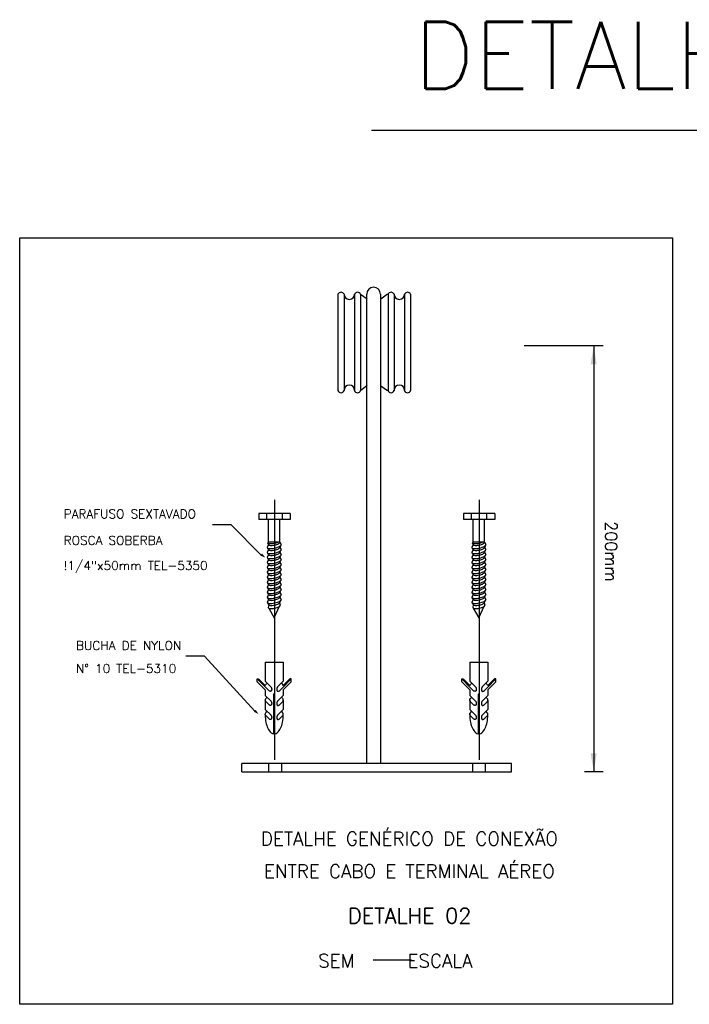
# Model space of a CAD drawing. Header units: metres. Extents: x 2092 to 2374, y -368 to -200.
# Tile 14 of 20: x 2241 to 2283, y -262 to -200. Entities that reach past the tile are written whole.
import ezdxf
from ezdxf.enums import TextEntityAlignment as Align

# ---------------------------------------------------------------- set-up
doc = ezdxf.new("R2010")
doc.units = ezdxf.units.M
doc.header["$LTSCALE"] = 0.3
doc.layers.get('0').update_dxf_attribs({"color": 251})
doc.layers.add('INDICACOES', color=9, linetype='Continuous')
doc.styles.add('100CL', font='romans.shx', dxfattribs={"height": 2.5})
doc.styles.add('140CL', font='romans.shx', dxfattribs={"height": 21})
doc.styles.add('80CL', font='romans.shx', dxfattribs={"height": 12})

# ---------------------------------------------------------------- blocks, each defined once
blk = doc.blocks.new('SET')
at = {"layer": 'INDICACOES', "color": 2}
blk.add_solid([(0, 0), (11.6, -3.1), (11.6, 3.1)], dxfattribs=at)

msp = doc.modelspace()

# ---------------------------------------------------------------- linework, layer by layer
at = {"color": 0, "linetype": 'ByBlock'}
for p, q in [((2263.214, -207.022), (2297.068, -207.022)), ((2261.116, -217.304), (2261.116, -223.339)), ((2261.493, -217.304), (2261.493, -223.339)), ((2262.153, -217.304), (2262.153, -223.339)), ((2262.53, -217.304), (2262.53, -223.339)), ((2262.53, -217.304), (2262.947, -217.608)), ((2262.919, -246.724), (2262.919, -217.306)), ((2263.771, -217.306), (2263.771, -246.724)), ((2263.794, -217.596), (2264.211, -217.279)), ((2264.248, -217.304), (2264.248, -223.339)), ((2264.625, -217.304), (2264.625, -223.339)), ((2265.285, -217.304), (2265.285, -223.339)), ((2265.662, -217.304), (2265.662, -223.339)), ((2277.716, -220.549), (2272.767, -220.549)), ((2277.135, -220.549), (2277.135, -247.254)), ((2262.53, -223.339), (2262.947, -223.022)), ((2263.794, -223.047), (2264.211, -223.351)), ((2257.163, -246.494), (2257.163, -230.199)), ((2269.977, -246.494), (2269.977, -230.199)), ((2258.117, -231.057), (2256.155, -231.057)), ((2256.155, -231.057), (2256.155, -231.427)), ((2258.117, -231.427), (2256.155, -231.427)), ((2256.631, -231.057), (2256.631, -231.427)), ((2256.762, -232.934), (2256.762, -231.427)), ((2257.481, -232.858), (2257.481, -231.427)), ((2257.611, -231.057), (2257.611, -231.427)), ((2258.117, -231.057), (2258.117, -231.427)), ((2268.97, -231.057), (2268.97, -231.427)), ((2270.932, -231.057), (2268.97, -231.057)), ((2270.932, -231.427), (2268.97, -231.427)), ((2269.446, -231.057), (2269.446, -231.427)), ((2269.577, -232.934), (2269.577, -231.427)), ((2270.296, -232.858), (2270.296, -231.427)), ((2270.426, -231.057), (2270.426, -231.427)), ((2270.932, -231.057), (2270.932, -231.427)), ((2254.425, -231.778), (2253.266, -231.778)), ((2256.3, -233.671), (2254.425, -231.778)), ((2256.762, -233.01), (2256.682, -233.196)), ((2256.702, -232.912), (2256.762, -233.01)), ((2256.702, -233.225), (2256.762, -233.323)), ((2256.762, -232.934), (2256.71, -232.916)), ((2257.481, -232.858), (2256.762, -232.858)), ((2257.481, -232.858), (2257.56, -233.009)), ((2257.544, -233.055), (2257.481, -233.17)), ((2257.481, -233.17), (2257.56, -233.322)), ((2269.577, -233.01), (2269.497, -233.196)), ((2269.517, -232.912), (2269.577, -233.01)), ((2269.517, -233.225), (2269.577, -233.323)), ((2269.577, -232.934), (2269.525, -232.916)), ((2270.296, -232.858), (2269.577, -232.858)), ((2270.296, -232.858), (2270.375, -233.009)), ((2270.359, -233.055), (2270.296, -233.17)), ((2270.296, -233.17), (2270.375, -233.322)), ((2256.762, -233.323), (2256.682, -233.509)), ((2256.762, -233.636), (2256.682, -233.821)), ((2256.702, -233.538), (2256.762, -233.636)), ((2256.702, -233.85), (2256.762, -233.949)), ((2257.544, -233.368), (2257.481, -233.483)), ((2257.481, -233.483), (2257.56, -233.635)), ((2257.544, -233.68), (2257.481, -233.796)), ((2257.481, -233.796), (2257.56, -233.948)), ((2269.577, -233.323), (2269.497, -233.509)), ((2269.577, -233.636), (2269.497, -233.821)), ((2269.517, -233.538), (2269.577, -233.636)), ((2269.517, -233.85), (2269.577, -233.949)), ((2270.359, -233.368), (2270.296, -233.483)), ((2270.296, -233.483), (2270.375, -233.635)), ((2270.359, -233.68), (2270.296, -233.796)), ((2270.296, -233.796), (2270.375, -233.948)), ((2256.762, -233.949), (2256.682, -234.134)), ((2256.762, -234.261), (2256.682, -234.447)), ((2256.702, -234.163), (2256.762, -234.261)), ((2256.702, -234.476), (2256.762, -234.574)), ((2257.544, -233.993), (2257.481, -234.109)), ((2257.481, -234.109), (2257.56, -234.26)), ((2257.544, -234.306), (2257.481, -234.421)), ((2257.481, -234.421), (2257.56, -234.573)), ((2269.577, -233.949), (2269.497, -234.134)), ((2269.577, -234.261), (2269.497, -234.447)), ((2269.517, -234.163), (2269.577, -234.261)), ((2269.517, -234.476), (2269.577, -234.574)), ((2270.359, -233.993), (2270.296, -234.109)), ((2270.296, -234.109), (2270.375, -234.26)), ((2270.359, -234.306), (2270.296, -234.421)), ((2270.296, -234.421), (2270.375, -234.573)), ((2256.762, -234.574), (2256.682, -234.759)), ((2256.762, -234.887), (2256.682, -235.072)), ((2256.702, -234.789), (2256.762, -234.887)), ((2256.702, -235.101), (2256.762, -235.2)), ((2257.544, -234.619), (2257.481, -234.734)), ((2257.481, -234.734), (2257.56, -234.886)), ((2257.544, -234.931), (2257.481, -235.047)), ((2257.481, -235.047), (2257.56, -235.199)), ((2269.577, -234.574), (2269.497, -234.759)), ((2269.577, -234.887), (2269.497, -235.072)), ((2269.517, -234.789), (2269.577, -234.887)), ((2269.517, -235.101), (2269.577, -235.2)), ((2270.359, -234.619), (2270.296, -234.734)), ((2270.296, -234.734), (2270.375, -234.886)), ((2270.359, -234.931), (2270.296, -235.047)), ((2270.296, -235.047), (2270.375, -235.199)), ((2256.762, -235.2), (2256.682, -235.385)), ((2256.762, -235.512), (2256.682, -235.698)), ((2256.702, -235.414), (2256.762, -235.512)), ((2256.702, -235.727), (2256.762, -235.825)), ((2257.544, -235.244), (2257.481, -235.36)), ((2257.481, -235.36), (2257.56, -235.511)), ((2257.544, -235.557), (2257.481, -235.672)), ((2257.481, -235.672), (2257.56, -235.824)), ((2269.577, -235.2), (2269.497, -235.385)), ((2269.577, -235.512), (2269.497, -235.698)), ((2269.517, -235.414), (2269.577, -235.512)), ((2269.517, -235.727), (2269.577, -235.825)), ((2270.359, -235.244), (2270.296, -235.36)), ((2270.296, -235.36), (2270.375, -235.511)), ((2270.359, -235.557), (2270.296, -235.672)), ((2270.296, -235.672), (2270.375, -235.824)), ((2256.762, -235.825), (2256.682, -236.01)), ((2256.762, -236.138), (2256.682, -236.323)), ((2256.702, -236.04), (2256.762, -236.138)), ((2256.702, -236.352), (2256.762, -236.451)), ((2257.544, -235.87), (2257.481, -235.985)), ((2257.481, -235.985), (2257.56, -236.137)), ((2257.544, -236.182), (2257.481, -236.298)), ((2257.481, -236.298), (2257.56, -236.45)), ((2269.577, -235.825), (2269.497, -236.01)), ((2269.577, -236.138), (2269.497, -236.323)), ((2269.517, -236.04), (2269.577, -236.138)), ((2269.517, -236.352), (2269.577, -236.451)), ((2270.359, -235.87), (2270.296, -235.985)), ((2270.296, -235.985), (2270.375, -236.137)), ((2270.359, -236.182), (2270.296, -236.298)), ((2270.296, -236.298), (2270.375, -236.45)), ((2256.762, -236.451), (2256.682, -236.636)), ((2256.697, -236.662), (2256.762, -236.772)), ((2256.774, -236.793), (2256.75, -236.962)), ((2256.776, -236.992), (2257.121, -237.609)), ((2257.121, -237.609), (2257.456, -236.87)), ((2257.459, -236.666), (2257.5, -236.802)), ((2257.481, -236.619), (2257.533, -236.506)), ((2269.577, -236.451), (2269.497, -236.636)), ((2269.512, -236.662), (2269.577, -236.772)), ((2269.589, -236.793), (2269.564, -236.962)), ((2269.591, -236.992), (2269.936, -237.609)), ((2269.936, -237.609), (2270.271, -236.87)), ((2270.273, -236.666), (2270.315, -236.802)), ((2270.296, -236.619), (2270.348, -236.506)), ((2252.752, -240), (2251.593, -240)), ((2255.898, -243.441), (2252.752, -240)), ((2256.557, -240.387), (2257.686, -240.387)), ((2256.557, -240.387), (2256.557, -241.579)), ((2257.686, -240.387), (2257.686, -241.579)), ((2269.372, -240.387), (2269.372, -241.579)), ((2269.372, -240.387), (2270.501, -240.387)), ((2270.501, -240.387), (2270.501, -241.579)), ((2256.587, -241.964), (2256.055, -241.432)), ((2256.055, -241.609), (2256.055, -241.432)), ((2256.557, -242.111), (2256.055, -241.609)), ((2256.56, -241.848), (2256.156, -241.444)), ((2256.557, -241.579), (2256.912, -241.934)), ((2257.686, -241.579), (2257.331, -241.934)), ((2257.655, -241.964), (2258.188, -241.432)), ((2257.683, -241.848), (2258.086, -241.444)), ((2257.686, -242.111), (2258.188, -241.609)), ((2258.188, -241.609), (2258.188, -241.432)), ((2269.402, -241.964), (2268.87, -241.432)), ((2268.87, -241.609), (2268.87, -241.432)), ((2269.372, -242.111), (2268.87, -241.609)), ((2269.375, -241.848), (2268.971, -241.444)), ((2269.372, -241.579), (2269.726, -241.934)), ((2270.501, -241.579), (2270.146, -241.934)), ((2270.47, -241.964), (2271.003, -241.432)), ((2270.497, -241.848), (2270.901, -241.444)), ((2270.501, -242.111), (2271.003, -241.609)), ((2271.003, -241.609), (2271.003, -241.432)), ((2256.557, -242.111), (2256.557, -242.466)), ((2256.557, -242.466), (2256.922, -242.831)), ((2256.587, -241.964), (2256.818, -242.195)), ((2257.09, -242.358), (2257.153, -242.358)), ((2257.09, -244.87), (2257.09, -242.358)), ((2257.153, -244.87), (2257.153, -242.358)), ((2257.686, -242.466), (2257.321, -242.831)), ((2257.655, -241.964), (2257.425, -242.195)), ((2257.686, -242.111), (2257.686, -242.466)), ((2269.372, -242.111), (2269.372, -242.466)), ((2269.372, -242.466), (2269.737, -242.831)), ((2269.402, -241.964), (2269.633, -242.195)), ((2269.905, -242.358), (2269.967, -242.358)), ((2269.905, -244.87), (2269.905, -242.358)), ((2269.967, -244.87), (2269.967, -242.358)), ((2270.501, -242.466), (2270.135, -242.831)), ((2270.47, -241.964), (2270.239, -242.195)), ((2270.501, -242.111), (2270.501, -242.466)), ((2256.557, -242.76), (2256.557, -243.347)), ((2256.587, -242.845), (2256.818, -243.076)), ((2257.655, -242.845), (2257.425, -243.076)), ((2257.686, -242.76), (2257.686, -243.347)), ((2269.372, -242.76), (2269.372, -243.347)), ((2269.402, -242.845), (2269.633, -243.076)), ((2270.47, -242.845), (2270.239, -243.076)), ((2270.501, -242.76), (2270.501, -243.347)), ((2256.557, -243.347), (2256.922, -243.712)), ((2256.587, -243.726), (2256.818, -243.957)), ((2257.686, -243.347), (2257.321, -243.712)), ((2257.655, -243.726), (2257.425, -243.957)), ((2269.372, -243.347), (2269.737, -243.712)), ((2269.402, -243.726), (2269.633, -243.957)), ((2270.501, -243.347), (2270.135, -243.712)), ((2270.47, -243.726), (2270.239, -243.957)), ((2265.389, -246.724), (2255.103, -246.724)), ((2255.103, -247.261), (2255.103, -246.724)), ((2256.77, -246.727), (2256.77, -247.261)), ((2257.582, -246.727), (2257.582, -247.261)), ((2271.973, -246.727), (2265.389, -246.724)), ((2269.53, -246.727), (2269.53, -247.261)), ((2270.341, -246.727), (2270.341, -247.261)), ((2271.973, -247.261), (2271.973, -246.727)), ((2255.103, -247.261), (2271.973, -247.261)), ((2277.716, -247.254), (2276.554, -247.254)), ((2263.311, -259.038), (2265.711, -259.038))]:
    msp.add_line(p, q, dxfattribs=at)
at = {"color": 1}
msp.add_lwpolyline([(2241.182, -213.77), (2282.063, -213.77), (2282.063, -261.828), (2241.182, -261.828)], close=True, dxfattribs=at)
at = {"color": 0, "linetype": 'ByBlock'}
for points in [[(2256.682, -233.196, 0.24548), (2256.71, -233.229, 0.082009), (2256.83, -233.258, 0.04047), (2256.965, -233.257, 0.029714), (2257.148, -233.229, 0.029714), (2257.326, -233.18, 0.04047), (2257.45, -233.126, 0.082009), (2257.548, -233.051, 0.24548), (2257.56, -233.009, 0.24548)], [(2256.762, -233.01, 0.24548), (2256.785, -233.038, 0.082009), (2256.883, -233.061, 0.04047), (2256.994, -233.06, 0.029714), (2257.143, -233.038, 0.029714), (2257.289, -232.997, 0.04047), (2257.391, -232.953, 0.082009), (2257.471, -232.892, 0.24548), (2257.481, -232.858, 0.24548)], [(2256.762, -232.934, 0.045375), (2256.83, -232.945, 0.04047), (2256.965, -232.944, 0.029714), (2257.148, -232.916, 0.029714), (2257.326, -232.867, 0.008437), (2257.352, -232.858, 0.023446)], [(2256.762, -233.323, 0.24548), (2256.785, -233.35, 0.082009), (2256.883, -233.374, 0.04047), (2256.994, -233.373, 0.029714), (2257.143, -233.35, 0.029714), (2257.289, -233.31, 0.04047), (2257.391, -233.266, 0.082009), (2257.471, -233.205, 0.24548), (2257.481, -233.17, 0.24548)], [(2269.497, -233.196, 0.24548), (2269.525, -233.229, 0.082009), (2269.645, -233.258, 0.04047), (2269.78, -233.257, 0.029714), (2269.963, -233.229, 0.029714), (2270.141, -233.18, 0.04047), (2270.265, -233.126, 0.082009), (2270.363, -233.051, 0.24548), (2270.375, -233.009, 0.24548)], [(2269.577, -232.934, 0.045375), (2269.645, -232.945, 0.04047), (2269.78, -232.944, 0.029714), (2269.963, -232.916, 0.029714), (2270.141, -232.867, 0.008437), (2270.167, -232.858, 0.023446)], [(2269.577, -233.01, 0.24548), (2269.6, -233.038, 0.082009), (2269.698, -233.061, 0.04047), (2269.809, -233.06, 0.029714), (2269.958, -233.038, 0.029714), (2270.104, -232.997, 0.04047), (2270.206, -232.953, 0.082009), (2270.286, -232.892, 0.24548), (2270.296, -232.858, 0.24548)], [(2269.577, -233.323, 0.24548), (2269.6, -233.35, 0.082009), (2269.698, -233.374, 0.04047), (2269.809, -233.373, 0.029714), (2269.958, -233.35, 0.029714), (2270.104, -233.31, 0.04047), (2270.206, -233.266, 0.082009), (2270.286, -233.205, 0.24548), (2270.296, -233.17, 0.24548)], [(2256.682, -233.509, 0.24548), (2256.71, -233.542, 0.082009), (2256.83, -233.571, 0.04047), (2256.965, -233.569, 0.029714), (2257.148, -233.542, 0.029714), (2257.326, -233.493, 0.04047), (2257.45, -233.439, 0.082009), (2257.548, -233.364, 0.24548), (2257.56, -233.322, 0.24548)], [(2256.682, -233.821, 0.24548), (2256.71, -233.855, 0.082009), (2256.83, -233.883, 0.04047), (2256.965, -233.882, 0.029714), (2257.148, -233.855, 0.029714), (2257.326, -233.806, 0.04047), (2257.45, -233.752, 0.082009), (2257.548, -233.677, 0.24548), (2257.56, -233.635, 0.24548)], [(2256.762, -233.636, 0.24548), (2256.785, -233.663, 0.082009), (2256.883, -233.687, 0.04047), (2256.994, -233.686, 0.029714), (2257.143, -233.663, 0.029714), (2257.289, -233.623, 0.04047), (2257.391, -233.579, 0.082009), (2257.471, -233.517, 0.24548), (2257.481, -233.483, 0.24548)], [(2256.762, -233.949, 0.24548), (2256.785, -233.976, 0.082009), (2256.883, -233.999, 0.04047), (2256.994, -233.998, 0.029714), (2257.143, -233.976, 0.029714), (2257.289, -233.936, 0.04047), (2257.391, -233.892, 0.082009), (2257.471, -233.83, 0.24548), (2257.481, -233.796, 0.24548)], [(2269.497, -233.509, 0.24548), (2269.525, -233.542, 0.082009), (2269.645, -233.571, 0.04047), (2269.78, -233.569, 0.029714), (2269.963, -233.542, 0.029714), (2270.141, -233.493, 0.04047), (2270.265, -233.439, 0.082009), (2270.363, -233.364, 0.24548), (2270.375, -233.322, 0.24548)], [(2269.497, -233.821, 0.24548), (2269.525, -233.855, 0.082009), (2269.645, -233.883, 0.04047), (2269.78, -233.882, 0.029714), (2269.963, -233.855, 0.029714), (2270.141, -233.806, 0.04047), (2270.265, -233.752, 0.082009), (2270.363, -233.677, 0.24548), (2270.375, -233.635, 0.24548)], [(2269.577, -233.636, 0.24548), (2269.6, -233.663, 0.082009), (2269.698, -233.687, 0.04047), (2269.809, -233.686, 0.029714), (2269.958, -233.663, 0.029714), (2270.104, -233.623, 0.04047), (2270.206, -233.579, 0.082009), (2270.286, -233.517, 0.24548), (2270.296, -233.483, 0.24548)], [(2269.577, -233.949, 0.24548), (2269.6, -233.976, 0.082009), (2269.698, -233.999, 0.04047), (2269.809, -233.998, 0.029714), (2269.958, -233.976, 0.029714), (2270.104, -233.936, 0.04047), (2270.206, -233.892, 0.082009), (2270.286, -233.83, 0.24548), (2270.296, -233.796, 0.24548)], [(2256.682, -234.134, 0.24548), (2256.71, -234.167, 0.082009), (2256.83, -234.196, 0.04047), (2256.965, -234.195, 0.029714), (2257.148, -234.167, 0.029714), (2257.326, -234.118, 0.04047), (2257.45, -234.064, 0.082009), (2257.548, -233.989, 0.24548), (2257.56, -233.948, 0.24548)], [(2256.682, -234.447, 0.24548), (2256.71, -234.48, 0.082009), (2256.83, -234.509, 0.04047), (2256.965, -234.508, 0.029714), (2257.148, -234.48, 0.029714), (2257.326, -234.431, 0.04047), (2257.45, -234.377, 0.082009), (2257.548, -234.302, 0.24548), (2257.56, -234.26, 0.24548)], [(2256.762, -234.261, 0.24548), (2256.785, -234.289, 0.082009), (2256.883, -234.312, 0.04047), (2256.994, -234.311, 0.029714), (2257.143, -234.289, 0.029714), (2257.289, -234.248, 0.04047), (2257.391, -234.204, 0.082009), (2257.471, -234.143, 0.24548), (2257.481, -234.109, 0.24548)], [(2256.762, -234.574, 0.24548), (2256.785, -234.601, 0.082009), (2256.883, -234.625, 0.04047), (2256.994, -234.624, 0.029714), (2257.143, -234.601, 0.029714), (2257.289, -234.561, 0.04047), (2257.391, -234.517, 0.082009), (2257.471, -234.456, 0.24548), (2257.481, -234.421, 0.24548)], [(2269.497, -234.134, 0.24548), (2269.525, -234.167, 0.082009), (2269.645, -234.196, 0.04047), (2269.78, -234.195, 0.029714), (2269.963, -234.167, 0.029714), (2270.141, -234.118, 0.04047), (2270.265, -234.064, 0.082009), (2270.363, -233.989, 0.24548), (2270.375, -233.948, 0.24548)], [(2269.497, -234.447, 0.24548), (2269.525, -234.48, 0.082009), (2269.645, -234.509, 0.04047), (2269.78, -234.508, 0.029714), (2269.963, -234.48, 0.029714), (2270.141, -234.431, 0.04047), (2270.265, -234.377, 0.082009), (2270.363, -234.302, 0.24548), (2270.375, -234.26, 0.24548)], [(2269.577, -234.261, 0.24548), (2269.6, -234.289, 0.082009), (2269.698, -234.312, 0.04047), (2269.809, -234.311, 0.029714), (2269.958, -234.289, 0.029714), (2270.104, -234.248, 0.04047), (2270.206, -234.204, 0.082009), (2270.286, -234.143, 0.24548), (2270.296, -234.109, 0.24548)], [(2269.577, -234.574, 0.24548), (2269.6, -234.601, 0.082009), (2269.698, -234.625, 0.04047), (2269.809, -234.624, 0.029714), (2269.958, -234.601, 0.029714), (2270.104, -234.561, 0.04047), (2270.206, -234.517, 0.082009), (2270.286, -234.456, 0.24548), (2270.296, -234.421, 0.24548)], [(2256.682, -234.759, 0.24548), (2256.71, -234.793, 0.082009), (2256.83, -234.822, 0.04047), (2256.965, -234.82, 0.029714), (2257.148, -234.793, 0.029714), (2257.326, -234.744, 0.04047), (2257.45, -234.69, 0.082009), (2257.548, -234.615, 0.24548), (2257.56, -234.573, 0.24548)], [(2256.682, -235.072, 0.24548), (2256.71, -235.106, 0.082009), (2256.83, -235.134, 0.04047), (2256.965, -235.133, 0.029714), (2257.148, -235.106, 0.029714), (2257.326, -235.057, 0.04047), (2257.45, -235.003, 0.082009), (2257.548, -234.928, 0.24548), (2257.56, -234.886, 0.24548)], [(2256.762, -234.887, 0.24548), (2256.785, -234.914, 0.082009), (2256.883, -234.938, 0.04047), (2256.994, -234.937, 0.029714), (2257.143, -234.914, 0.029714), (2257.289, -234.874, 0.04047), (2257.391, -234.83, 0.082009), (2257.471, -234.768, 0.24548), (2257.481, -234.734, 0.24548)], [(2256.762, -235.2, 0.24548), (2256.785, -235.227, 0.082009), (2256.883, -235.25, 0.04047), (2256.994, -235.249, 0.029714), (2257.143, -235.227, 0.029714), (2257.289, -235.187, 0.04047), (2257.391, -235.143, 0.082009), (2257.471, -235.081, 0.24548), (2257.481, -235.047, 0.24548)], [(2269.497, -234.759, 0.24548), (2269.525, -234.793, 0.082009), (2269.645, -234.822, 0.04047), (2269.78, -234.82, 0.029714), (2269.963, -234.793, 0.029714), (2270.141, -234.744, 0.04047), (2270.265, -234.69, 0.082009), (2270.363, -234.615, 0.24548), (2270.375, -234.573, 0.24548)], [(2269.497, -235.072, 0.24548), (2269.525, -235.106, 0.082009), (2269.645, -235.134, 0.04047), (2269.78, -235.133, 0.029714), (2269.963, -235.106, 0.029714), (2270.141, -235.057, 0.04047), (2270.265, -235.003, 0.082009), (2270.363, -234.928, 0.24548), (2270.375, -234.886, 0.24548)], [(2269.577, -234.887, 0.24548), (2269.6, -234.914, 0.082009), (2269.698, -234.938, 0.04047), (2269.809, -234.937, 0.029714), (2269.958, -234.914, 0.029714), (2270.104, -234.874, 0.04047), (2270.206, -234.83, 0.082009), (2270.286, -234.768, 0.24548), (2270.296, -234.734, 0.24548)], [(2269.577, -235.2, 0.24548), (2269.6, -235.227, 0.082009), (2269.698, -235.25, 0.04047), (2269.809, -235.249, 0.029714), (2269.958, -235.227, 0.029714), (2270.104, -235.187, 0.04047), (2270.206, -235.143, 0.082009), (2270.286, -235.081, 0.24548), (2270.296, -235.047, 0.24548)], [(2256.682, -235.385, 0.24548), (2256.71, -235.418, 0.082009), (2256.83, -235.447, 0.04047), (2256.965, -235.446, 0.029714), (2257.148, -235.418, 0.029714), (2257.326, -235.369, 0.04047), (2257.45, -235.315, 0.082009), (2257.548, -235.24, 0.24548), (2257.56, -235.199, 0.24548)], [(2256.682, -235.698, 0.24548), (2256.71, -235.731, 0.082009), (2256.83, -235.76, 0.04047), (2256.965, -235.759, 0.029714), (2257.148, -235.731, 0.029714), (2257.326, -235.682, 0.04047), (2257.45, -235.628, 0.082009), (2257.548, -235.553, 0.24548), (2257.56, -235.511, 0.24548)], [(2256.762, -235.512, 0.24548), (2256.785, -235.54, 0.082009), (2256.883, -235.563, 0.04047), (2256.994, -235.562, 0.029714), (2257.143, -235.54, 0.029714), (2257.289, -235.499, 0.04047), (2257.391, -235.455, 0.082009), (2257.471, -235.394, 0.24548), (2257.481, -235.36, 0.24548)], [(2256.762, -235.825, 0.24548), (2256.785, -235.852, 0.082009), (2256.883, -235.876, 0.04047), (2256.994, -235.875, 0.029714), (2257.143, -235.852, 0.029714), (2257.289, -235.812, 0.04047), (2257.391, -235.768, 0.082009), (2257.471, -235.707, 0.24548), (2257.481, -235.672, 0.24548)], [(2269.497, -235.385, 0.24548), (2269.525, -235.418, 0.082009), (2269.645, -235.447, 0.04047), (2269.78, -235.446, 0.029714), (2269.963, -235.418, 0.029714), (2270.141, -235.369, 0.04047), (2270.265, -235.315, 0.082009), (2270.363, -235.24, 0.24548), (2270.375, -235.199, 0.24548)], [(2269.497, -235.698, 0.24548), (2269.525, -235.731, 0.082009), (2269.645, -235.76, 0.04047), (2269.78, -235.759, 0.029714), (2269.963, -235.731, 0.029714), (2270.141, -235.682, 0.04047), (2270.265, -235.628, 0.082009), (2270.363, -235.553, 0.24548), (2270.375, -235.511, 0.24548)], [(2269.577, -235.512, 0.24548), (2269.6, -235.54, 0.082009), (2269.698, -235.563, 0.04047), (2269.809, -235.562, 0.029714), (2269.958, -235.54, 0.029714), (2270.104, -235.499, 0.04047), (2270.206, -235.455, 0.082009), (2270.286, -235.394, 0.24548), (2270.296, -235.36, 0.24548)], [(2269.577, -235.825, 0.24548), (2269.6, -235.852, 0.082009), (2269.698, -235.876, 0.04047), (2269.809, -235.875, 0.029714), (2269.958, -235.852, 0.029714), (2270.104, -235.812, 0.04047), (2270.206, -235.768, 0.082009), (2270.286, -235.707, 0.24548), (2270.296, -235.672, 0.24548)], [(2256.682, -236.01, 0.24548), (2256.71, -236.044, 0.082009), (2256.83, -236.073, 0.04047), (2256.965, -236.071, 0.029714), (2257.148, -236.044, 0.029714), (2257.326, -235.995, 0.04047), (2257.45, -235.941, 0.082009), (2257.548, -235.866, 0.24548), (2257.56, -235.824, 0.24548)], [(2256.682, -236.323, 0.24548), (2256.71, -236.357, 0.082009), (2256.83, -236.385, 0.04047), (2256.965, -236.384, 0.029714), (2257.148, -236.357, 0.029714), (2257.326, -236.308, 0.04047), (2257.45, -236.254, 0.082009), (2257.548, -236.179, 0.24548), (2257.56, -236.137, 0.24548)], [(2256.762, -236.138, 0.24548), (2256.785, -236.165, 0.082009), (2256.883, -236.189, 0.04047), (2256.994, -236.188, 0.029714), (2257.143, -236.165, 0.029714), (2257.289, -236.125, 0.04047), (2257.391, -236.081, 0.082009), (2257.471, -236.019, 0.24548), (2257.481, -235.985, 0.24548)], [(2256.762, -236.451, 0.24548), (2256.785, -236.478, 0.082009), (2256.883, -236.501, 0.04047), (2256.994, -236.5, 0.029714), (2257.143, -236.478, 0.029714), (2257.289, -236.438, 0.04047), (2257.391, -236.394, 0.082009), (2257.471, -236.332, 0.24548), (2257.481, -236.298, 0.24548)], [(2269.497, -236.01, 0.24548), (2269.525, -236.044, 0.082009), (2269.645, -236.073, 0.04047), (2269.78, -236.071, 0.029714), (2269.963, -236.044, 0.029714), (2270.141, -235.995, 0.04047), (2270.265, -235.941, 0.082009), (2270.363, -235.866, 0.24548), (2270.375, -235.824, 0.24548)], [(2269.497, -236.323, 0.24548), (2269.525, -236.357, 0.082009), (2269.645, -236.385, 0.04047), (2269.78, -236.384, 0.029714), (2269.963, -236.357, 0.029714), (2270.141, -236.308, 0.04047), (2270.265, -236.254, 0.082009), (2270.363, -236.179, 0.24548), (2270.375, -236.137, 0.24548)], [(2269.577, -236.138, 0.24548), (2269.6, -236.165, 0.082009), (2269.698, -236.189, 0.04047), (2269.809, -236.188, 0.029714), (2269.958, -236.165, 0.029714), (2270.104, -236.125, 0.04047), (2270.206, -236.081, 0.082009), (2270.286, -236.019, 0.24548), (2270.296, -235.985, 0.24548)], [(2269.577, -236.451, 0.24548), (2269.6, -236.478, 0.082009), (2269.698, -236.501, 0.04047), (2269.809, -236.5, 0.029714), (2269.958, -236.478, 0.029714), (2270.104, -236.438, 0.04047), (2270.206, -236.394, 0.082009), (2270.286, -236.332, 0.24548), (2270.296, -236.298, 0.24548)], [(2256.682, -236.636, 0.24548), (2256.71, -236.669, 0.082009), (2256.83, -236.698, 0.04047), (2256.965, -236.697, 0.029714), (2257.148, -236.669, 0.029714), (2257.326, -236.62, 0.04047), (2257.45, -236.566, 0.082009), (2257.548, -236.491, 0.24548), (2257.56, -236.45, 0.24548)], [(2256.75, -236.962, 0.24548), (2256.773, -236.99, 0.082009), (2256.876, -237.015, 0.04047), (2256.992, -237.014, 0.029714), (2257.148, -236.99, 0.029714), (2257.3, -236.948, 0.04047), (2257.407, -236.902, 0.082009), (2257.49, -236.838, 0.24548), (2257.5, -236.802, 0.24548)], [(2256.762, -236.772, 0.24548), (2256.785, -236.799, 0.082009), (2256.883, -236.822, 0.04047), (2256.994, -236.821, 0.029714), (2257.143, -236.799, 0.029714), (2257.289, -236.759, 0.04047), (2257.391, -236.715, 0.082009), (2257.471, -236.653, 0.24548), (2257.481, -236.619, 0.24548)], [(2269.497, -236.636, 0.24548), (2269.525, -236.669, 0.082009), (2269.645, -236.698, 0.04047), (2269.78, -236.697, 0.029714), (2269.963, -236.669, 0.029714), (2270.141, -236.62, 0.04047), (2270.265, -236.566, 0.082009), (2270.363, -236.491, 0.24548), (2270.375, -236.45, 0.24548)], [(2269.564, -236.962, 0.24548), (2269.588, -236.99, 0.082009), (2269.691, -237.015, 0.04047), (2269.807, -237.014, 0.029714), (2269.963, -236.99, 0.029714), (2270.115, -236.948, 0.04047), (2270.221, -236.902, 0.082009), (2270.305, -236.838, 0.24548), (2270.315, -236.802, 0.24548)], [(2269.577, -236.772, 0.24548), (2269.6, -236.799, 0.082009), (2269.698, -236.822, 0.04047), (2269.809, -236.821, 0.029714), (2269.958, -236.799, 0.029714), (2270.104, -236.759, 0.04047), (2270.206, -236.715, 0.082009), (2270.286, -236.653, 0.24548), (2270.296, -236.619, 0.24548)], [(2256.56, -241.848, -0.122515), (2256.591, -241.783, -0.074458), (2256.681, -241.703, -0.064948)], [(2257.683, -241.848, 0.122515), (2257.651, -241.783, 0.074458), (2257.562, -241.703, 0.064948)], [(2269.375, -241.848, -0.122515), (2269.406, -241.783, -0.074458), (2269.495, -241.703, -0.064948)], [(2270.497, -241.848, 0.122515), (2270.466, -241.783, 0.074458), (2270.377, -241.703, 0.064948)], [(2256.557, -242.76, -0.174705), (2256.591, -242.664, -0.074458), (2256.681, -242.584, -0.064948)], [(2256.591, -242.855, -0.174705), (2256.557, -242.76, -0.174705)], [(2256.587, -242.845, -0.021127), (2256.579, -242.838, -0.170198)], [(2257.686, -242.76, 0.174705), (2257.651, -242.664, 0.074458), (2257.562, -242.584, 0.064948)], [(2257.651, -242.855, 0.174705), (2257.686, -242.76, 0.174705)], [(2257.655, -242.845, 0.021127), (2257.664, -242.838, 0.170198)], [(2269.372, -242.76, -0.174705), (2269.406, -242.664, -0.074458), (2269.495, -242.584, -0.064948)], [(2269.406, -242.855, -0.174705), (2269.372, -242.76, -0.174705)], [(2269.402, -242.845, -0.021127), (2269.394, -242.838, -0.170198)], [(2270.501, -242.76, 0.174705), (2270.466, -242.664, 0.074458), (2270.377, -242.584, 0.064948)], [(2270.466, -242.855, 0.174705), (2270.501, -242.76, 0.174705)], [(2270.47, -242.845, 0.021127), (2270.478, -242.838, 0.170198)], [(2256.557, -243.624, 0.005298), (2256.556, -243.677, 0.048405), (2256.603, -244.161, 0.062165), (2256.722, -244.522, 0.102796), (2256.932, -244.801, 0.153617), (2257.09, -244.87, 0.181773)], [(2256.557, -243.641, -0.174705), (2256.591, -243.545, -0.074458), (2256.681, -243.465, -0.064948)], [(2256.579, -243.719, -0.138405), (2256.557, -243.641, -0.174705)], [(2256.587, -243.726, -0.021127), (2256.579, -243.719, -0.170198)], [(2257.153, -244.87, 0.153617), (2257.31, -244.801, 0.102796), (2257.521, -244.522, 0.062165), (2257.639, -244.161, 0.048405), (2257.686, -243.677, 0.005298), (2257.686, -243.624, 0.062165)], [(2257.686, -243.641, 0.174705), (2257.651, -243.545, 0.074458), (2257.562, -243.465, 0.064948)], [(2257.651, -243.737, 0.174705), (2257.686, -243.641, 0.174705)], [(2257.655, -243.726, 0.021127), (2257.664, -243.719, 0.170198)], [(2269.372, -243.624, 0.005298), (2269.371, -243.677, 0.048405), (2269.418, -244.161, 0.062165), (2269.537, -244.522, 0.102796), (2269.747, -244.801, 0.153617), (2269.905, -244.87, 0.181773)], [(2269.372, -243.641, -0.174705), (2269.406, -243.545, -0.074458), (2269.495, -243.465, -0.064948)], [(2269.394, -243.719, -0.138405), (2269.372, -243.641, -0.174705)], [(2269.402, -243.726, -0.021127), (2269.394, -243.719, -0.170198)], [(2269.967, -244.87, 0.153617), (2270.125, -244.801, 0.102796), (2270.335, -244.522, 0.062165), (2270.454, -244.161, 0.048405), (2270.501, -243.677, 0.005298), (2270.5, -243.624, 0.062165)], [(2270.501, -243.641, 0.174705), (2270.466, -243.545, 0.074458), (2270.377, -243.465, 0.064948)], [(2270.466, -243.737, 0.174705), (2270.501, -243.641, 0.174705)], [(2270.47, -243.726, 0.021127), (2270.478, -243.719, 0.170198)]]:
    msp.add_lwpolyline(points, format="xyb", dxfattribs=at)
for points in [[(2256.055, -241.432), (2256.08, -241.421), (2256.119, -241.426), (2256.156, -241.444)], [(2256.912, -241.934), (2256.919, -241.945), (2256.925, -241.955), (2256.931, -241.964), (2256.936, -241.973), (2256.94, -241.98), (2256.943, -241.987), (2256.946, -241.993), (2256.948, -241.999), (2256.951, -242.004), (2256.953, -242.009), (2256.954, -242.014), (2256.956, -242.018), (2256.957, -242.022), (2256.958, -242.026), (2256.959, -242.031), (2256.96, -242.035), (2256.96, -242.039), (2256.961, -242.044), (2256.962, -242.049), (2256.962, -242.054), (2256.962, -242.059), (2256.963, -242.064), (2256.963, -242.069), (2256.963, -242.074), (2256.963, -242.08), (2256.962, -242.085), (2256.962, -242.09), (2256.961, -242.096), (2256.96, -242.101), (2256.96, -242.107), (2256.959, -242.112), (2256.958, -242.117), (2256.957, -242.122), (2256.957, -242.127), (2256.956, -242.132), (2256.955, -242.137), (2256.954, -242.142), (2256.953, -242.146), (2256.952, -242.151), (2256.95, -242.155), (2256.949, -242.16), (2256.947, -242.164), (2256.946, -242.168), (2256.944, -242.172), (2256.942, -242.176), (2256.94, -242.179), (2256.938, -242.182), (2256.936, -242.185), (2256.934, -242.188), (2256.931, -242.191), (2256.929, -242.193), (2256.926, -242.195), (2256.924, -242.197), (2256.921, -242.199), (2256.918, -242.2), (2256.915, -242.201), (2256.913, -242.202), (2256.91, -242.203), (2256.907, -242.204), (2256.903, -242.205), (2256.9, -242.206), (2256.896, -242.206), (2256.891, -242.207), (2256.887, -242.207), (2256.881, -242.208), (2256.875, -242.208), (2256.869, -242.208), (2256.861, -242.207), (2256.852, -242.205), (2256.842, -242.203), (2256.831, -242.2), (2256.818, -242.195)], [(2257.331, -241.934), (2257.323, -241.945), (2257.317, -241.955), (2257.312, -241.964), (2257.307, -241.973), (2257.303, -241.98), (2257.299, -241.987), (2257.296, -241.993), (2257.294, -241.999), (2257.292, -242.004), (2257.29, -242.009), (2257.288, -242.014), (2257.287, -242.018), (2257.286, -242.022), (2257.285, -242.026), (2257.284, -242.031), (2257.283, -242.035), (2257.282, -242.039), (2257.281, -242.044), (2257.281, -242.049), (2257.28, -242.054), (2257.28, -242.059), (2257.28, -242.064), (2257.28, -242.069), (2257.28, -242.074), (2257.28, -242.08), (2257.28, -242.085), (2257.281, -242.09), (2257.281, -242.096), (2257.282, -242.101), (2257.283, -242.107), (2257.283, -242.112), (2257.284, -242.117), (2257.285, -242.122), (2257.286, -242.127), (2257.287, -242.132), (2257.288, -242.137), (2257.289, -242.142), (2257.29, -242.146), (2257.291, -242.151), (2257.292, -242.155), (2257.293, -242.16), (2257.295, -242.164), (2257.297, -242.168), (2257.298, -242.172), (2257.3, -242.176), (2257.302, -242.179), (2257.304, -242.182), (2257.307, -242.185), (2257.309, -242.188), (2257.311, -242.191), (2257.314, -242.193), (2257.316, -242.195), (2257.319, -242.197), (2257.322, -242.199), (2257.324, -242.2), (2257.327, -242.201), (2257.33, -242.202), (2257.333, -242.203), (2257.336, -242.204), (2257.339, -242.205), (2257.343, -242.206), (2257.347, -242.206), (2257.351, -242.207), (2257.356, -242.207), (2257.361, -242.208), (2257.367, -242.208), (2257.374, -242.208), (2257.382, -242.207), (2257.39, -242.205), (2257.4, -242.203), (2257.412, -242.2), (2257.425, -242.195)], [(2258.188, -241.432), (2258.162, -241.421), (2258.124, -241.426), (2258.086, -241.444)], [(2268.87, -241.432), (2268.895, -241.421), (2268.934, -241.426), (2268.971, -241.444)], [(2269.726, -241.934), (2269.734, -241.945), (2269.74, -241.955), (2269.746, -241.964), (2269.75, -241.973), (2269.754, -241.98), (2269.758, -241.987), (2269.761, -241.993), (2269.763, -241.999), (2269.765, -242.004), (2269.767, -242.009), (2269.769, -242.014), (2269.77, -242.018), (2269.772, -242.022), (2269.773, -242.026), (2269.774, -242.031), (2269.774, -242.035), (2269.775, -242.039), (2269.776, -242.044), (2269.776, -242.049), (2269.777, -242.054), (2269.777, -242.059), (2269.778, -242.064), (2269.778, -242.069), (2269.778, -242.074), (2269.777, -242.08), (2269.777, -242.085), (2269.777, -242.09), (2269.776, -242.096), (2269.775, -242.101), (2269.775, -242.107), (2269.774, -242.112), (2269.773, -242.117), (2269.772, -242.122), (2269.771, -242.127), (2269.771, -242.132), (2269.77, -242.137), (2269.769, -242.142), (2269.768, -242.146), (2269.767, -242.151), (2269.765, -242.155), (2269.764, -242.16), (2269.762, -242.164), (2269.761, -242.168), (2269.759, -242.172), (2269.757, -242.176), (2269.755, -242.179), (2269.753, -242.182), (2269.751, -242.185), (2269.748, -242.188), (2269.746, -242.191), (2269.744, -242.193), (2269.741, -242.195), (2269.738, -242.197), (2269.736, -242.199), (2269.733, -242.2), (2269.73, -242.201), (2269.727, -242.202), (2269.724, -242.203), (2269.721, -242.204), (2269.718, -242.205), (2269.715, -242.206), (2269.711, -242.206), (2269.706, -242.207), (2269.701, -242.207), (2269.696, -242.208), (2269.69, -242.208), (2269.683, -242.208), (2269.676, -242.207), (2269.667, -242.205), (2269.657, -242.203), (2269.646, -242.2), (2269.633, -242.195)], [(2270.146, -241.934), (2270.138, -241.945), (2270.132, -241.955), (2270.126, -241.964), (2270.122, -241.973), (2270.118, -241.98), (2270.114, -241.987), (2270.111, -241.993), (2270.109, -241.999), (2270.107, -242.004), (2270.105, -242.009), (2270.103, -242.014), (2270.102, -242.018), (2270.1, -242.022), (2270.099, -242.026), (2270.098, -242.031), (2270.098, -242.035), (2270.097, -242.039), (2270.096, -242.044), (2270.096, -242.049), (2270.095, -242.054), (2270.095, -242.059), (2270.095, -242.064), (2270.094, -242.069), (2270.094, -242.074), (2270.095, -242.08), (2270.095, -242.085), (2270.096, -242.09), (2270.096, -242.096), (2270.097, -242.101), (2270.097, -242.107), (2270.098, -242.112), (2270.099, -242.117), (2270.1, -242.122), (2270.101, -242.127), (2270.102, -242.132), (2270.102, -242.137), (2270.103, -242.142), (2270.104, -242.146), (2270.106, -242.151), (2270.107, -242.155), (2270.108, -242.16), (2270.11, -242.164), (2270.111, -242.168), (2270.113, -242.172), (2270.115, -242.176), (2270.117, -242.179), (2270.119, -242.182), (2270.121, -242.185), (2270.124, -242.188), (2270.126, -242.191), (2270.129, -242.193), (2270.131, -242.195), (2270.134, -242.197), (2270.136, -242.199), (2270.139, -242.2), (2270.142, -242.201), (2270.145, -242.202), (2270.148, -242.203), (2270.151, -242.204), (2270.154, -242.205), (2270.158, -242.206), (2270.161, -242.206), (2270.166, -242.207), (2270.171, -242.207), (2270.176, -242.208), (2270.182, -242.208), (2270.189, -242.208), (2270.196, -242.207), (2270.205, -242.205), (2270.215, -242.203), (2270.227, -242.2), (2270.239, -242.195)], [(2271.003, -241.432), (2270.977, -241.421), (2270.938, -241.426), (2270.901, -241.444)], [(2256.912, -242.815), (2256.919, -242.826), (2256.925, -242.836), (2256.931, -242.846), (2256.936, -242.854), (2256.94, -242.862), (2256.943, -242.868), (2256.946, -242.875), (2256.948, -242.88), (2256.951, -242.885), (2256.953, -242.89), (2256.954, -242.895), (2256.956, -242.899), (2256.957, -242.904), (2256.958, -242.908), (2256.959, -242.912), (2256.96, -242.916), (2256.96, -242.921), (2256.961, -242.925), (2256.962, -242.93), (2256.962, -242.935), (2256.962, -242.94), (2256.963, -242.945), (2256.963, -242.95), (2256.963, -242.956), (2256.963, -242.961), (2256.962, -242.966), (2256.962, -242.972), (2256.961, -242.977), (2256.96, -242.983), (2256.96, -242.988), (2256.959, -242.993), (2256.958, -242.998), (2256.957, -243.004), (2256.957, -243.009), (2256.956, -243.014), (2256.955, -243.018), (2256.954, -243.023), (2256.953, -243.028), (2256.952, -243.032), (2256.95, -243.037), (2256.949, -243.041), (2256.947, -243.045), (2256.946, -243.049), (2256.944, -243.053), (2256.942, -243.057), (2256.94, -243.06), (2256.938, -243.064), (2256.936, -243.067), (2256.934, -243.07), (2256.931, -243.072), (2256.929, -243.074), (2256.926, -243.076), (2256.924, -243.078), (2256.921, -243.08), (2256.918, -243.081), (2256.915, -243.083), (2256.913, -243.084), (2256.91, -243.085), (2256.907, -243.086), (2256.903, -243.086), (2256.9, -243.087), (2256.896, -243.088), (2256.891, -243.088), (2256.887, -243.089), (2256.881, -243.089), (2256.875, -243.089), (2256.869, -243.089), (2256.861, -243.088), (2256.852, -243.087), (2256.842, -243.084), (2256.831, -243.081), (2256.818, -243.076)], [(2257.331, -242.815), (2257.323, -242.826), (2257.317, -242.836), (2257.312, -242.846), (2257.307, -242.854), (2257.303, -242.862), (2257.299, -242.868), (2257.296, -242.875), (2257.294, -242.88), (2257.292, -242.885), (2257.29, -242.89), (2257.288, -242.895), (2257.287, -242.899), (2257.286, -242.904), (2257.285, -242.908), (2257.284, -242.912), (2257.283, -242.916), (2257.282, -242.921), (2257.281, -242.925), (2257.281, -242.93), (2257.28, -242.935), (2257.28, -242.94), (2257.28, -242.945), (2257.28, -242.95), (2257.28, -242.956), (2257.28, -242.961), (2257.28, -242.966), (2257.281, -242.972), (2257.281, -242.977), (2257.282, -242.983), (2257.283, -242.988), (2257.283, -242.993), (2257.284, -242.998), (2257.285, -243.004), (2257.286, -243.009), (2257.287, -243.014), (2257.288, -243.018), (2257.289, -243.023), (2257.29, -243.028), (2257.291, -243.032), (2257.292, -243.037), (2257.293, -243.041), (2257.295, -243.045), (2257.297, -243.049), (2257.298, -243.053), (2257.3, -243.057), (2257.302, -243.06), (2257.304, -243.064), (2257.307, -243.067), (2257.309, -243.07), (2257.311, -243.072), (2257.314, -243.074), (2257.316, -243.076), (2257.319, -243.078), (2257.322, -243.08), (2257.324, -243.081), (2257.327, -243.083), (2257.33, -243.084), (2257.333, -243.085), (2257.336, -243.086), (2257.339, -243.086), (2257.343, -243.087), (2257.347, -243.088), (2257.351, -243.088), (2257.356, -243.089), (2257.361, -243.089), (2257.367, -243.089), (2257.374, -243.089), (2257.382, -243.088), (2257.39, -243.087), (2257.4, -243.084), (2257.412, -243.081), (2257.425, -243.076)], [(2269.726, -242.815), (2269.734, -242.826), (2269.74, -242.836), (2269.746, -242.846), (2269.75, -242.854), (2269.754, -242.862), (2269.758, -242.868), (2269.761, -242.875), (2269.763, -242.88), (2269.765, -242.885), (2269.767, -242.89), (2269.769, -242.895), (2269.77, -242.899), (2269.772, -242.904), (2269.773, -242.908), (2269.774, -242.912), (2269.774, -242.916), (2269.775, -242.921), (2269.776, -242.925), (2269.776, -242.93), (2269.777, -242.935), (2269.777, -242.94), (2269.778, -242.945), (2269.778, -242.95), (2269.778, -242.956), (2269.777, -242.961), (2269.777, -242.966), (2269.777, -242.972), (2269.776, -242.977), (2269.775, -242.983), (2269.775, -242.988), (2269.774, -242.993), (2269.773, -242.998), (2269.772, -243.004), (2269.771, -243.009), (2269.771, -243.014), (2269.77, -243.018), (2269.769, -243.023), (2269.768, -243.028), (2269.767, -243.032), (2269.765, -243.037), (2269.764, -243.041), (2269.762, -243.045), (2269.761, -243.049), (2269.759, -243.053), (2269.757, -243.057), (2269.755, -243.06), (2269.753, -243.064), (2269.751, -243.067), (2269.748, -243.07), (2269.746, -243.072), (2269.744, -243.074), (2269.741, -243.076), (2269.738, -243.078), (2269.736, -243.08), (2269.733, -243.081), (2269.73, -243.083), (2269.727, -243.084), (2269.724, -243.085), (2269.721, -243.086), (2269.718, -243.086), (2269.715, -243.087), (2269.711, -243.088), (2269.706, -243.088), (2269.701, -243.089), (2269.696, -243.089), (2269.69, -243.089), (2269.683, -243.089), (2269.676, -243.088), (2269.667, -243.087), (2269.657, -243.084), (2269.646, -243.081), (2269.633, -243.076)], [(2270.146, -242.815), (2270.138, -242.826), (2270.132, -242.836), (2270.126, -242.846), (2270.122, -242.854), (2270.118, -242.862), (2270.114, -242.868), (2270.111, -242.875), (2270.109, -242.88), (2270.107, -242.885), (2270.105, -242.89), (2270.103, -242.895), (2270.102, -242.899), (2270.1, -242.904), (2270.099, -242.908), (2270.098, -242.912), (2270.098, -242.916), (2270.097, -242.921), (2270.096, -242.925), (2270.096, -242.93), (2270.095, -242.935), (2270.095, -242.94), (2270.095, -242.945), (2270.094, -242.95), (2270.094, -242.956), (2270.095, -242.961), (2270.095, -242.966), (2270.096, -242.972), (2270.096, -242.977), (2270.097, -242.983), (2270.097, -242.988), (2270.098, -242.993), (2270.099, -242.998), (2270.1, -243.004), (2270.101, -243.009), (2270.102, -243.014), (2270.102, -243.018), (2270.103, -243.023), (2270.104, -243.028), (2270.106, -243.032), (2270.107, -243.037), (2270.108, -243.041), (2270.11, -243.045), (2270.111, -243.049), (2270.113, -243.053), (2270.115, -243.057), (2270.117, -243.06), (2270.119, -243.064), (2270.121, -243.067), (2270.124, -243.07), (2270.126, -243.072), (2270.129, -243.074), (2270.131, -243.076), (2270.134, -243.078), (2270.136, -243.08), (2270.139, -243.081), (2270.142, -243.083), (2270.145, -243.084), (2270.148, -243.085), (2270.151, -243.086), (2270.154, -243.086), (2270.158, -243.087), (2270.161, -243.088), (2270.166, -243.088), (2270.171, -243.089), (2270.176, -243.089), (2270.182, -243.089), (2270.189, -243.089), (2270.196, -243.088), (2270.205, -243.087), (2270.215, -243.084), (2270.227, -243.081), (2270.239, -243.076)], [(2256.912, -243.696), (2256.919, -243.707), (2256.925, -243.718), (2256.931, -243.727), (2256.936, -243.735), (2256.94, -243.743), (2256.943, -243.75), (2256.946, -243.756), (2256.948, -243.762), (2256.951, -243.767), (2256.953, -243.772), (2256.954, -243.776), (2256.956, -243.781), (2256.957, -243.785), (2256.958, -243.789), (2256.959, -243.793), (2256.96, -243.798), (2256.96, -243.802), (2256.961, -243.807), (2256.962, -243.811), (2256.962, -243.816), (2256.962, -243.821), (2256.963, -243.826), (2256.963, -243.832), (2256.963, -243.837), (2256.963, -243.842), (2256.962, -243.848), (2256.962, -243.853), (2256.961, -243.859), (2256.96, -243.864), (2256.96, -243.869), (2256.959, -243.875), (2256.958, -243.88), (2256.957, -243.885), (2256.957, -243.89), (2256.956, -243.895), (2256.955, -243.9), (2256.954, -243.904), (2256.953, -243.909), (2256.952, -243.914), (2256.95, -243.918), (2256.949, -243.922), (2256.947, -243.927), (2256.946, -243.931), (2256.944, -243.935), (2256.942, -243.938), (2256.94, -243.942), (2256.938, -243.945), (2256.936, -243.948), (2256.934, -243.951), (2256.931, -243.953), (2256.929, -243.956), (2256.926, -243.958), (2256.924, -243.96), (2256.921, -243.961), (2256.918, -243.963), (2256.915, -243.964), (2256.913, -243.965), (2256.91, -243.966), (2256.907, -243.967), (2256.903, -243.968), (2256.9, -243.968), (2256.896, -243.969), (2256.891, -243.969), (2256.887, -243.97), (2256.881, -243.97), (2256.875, -243.971), (2256.869, -243.97), (2256.861, -243.97), (2256.852, -243.968), (2256.842, -243.966), (2256.831, -243.962), (2256.818, -243.957)], [(2257.331, -243.696), (2257.323, -243.707), (2257.317, -243.718), (2257.312, -243.727), (2257.307, -243.735), (2257.303, -243.743), (2257.299, -243.75), (2257.296, -243.756), (2257.294, -243.762), (2257.292, -243.767), (2257.29, -243.772), (2257.288, -243.776), (2257.287, -243.781), (2257.286, -243.785), (2257.285, -243.789), (2257.284, -243.793), (2257.283, -243.798), (2257.282, -243.802), (2257.281, -243.807), (2257.281, -243.811), (2257.28, -243.816), (2257.28, -243.821), (2257.28, -243.826), (2257.28, -243.832), (2257.28, -243.837), (2257.28, -243.842), (2257.28, -243.848), (2257.281, -243.853), (2257.281, -243.859), (2257.282, -243.864), (2257.283, -243.869), (2257.283, -243.875), (2257.284, -243.88), (2257.285, -243.885), (2257.286, -243.89), (2257.287, -243.895), (2257.288, -243.9), (2257.289, -243.904), (2257.29, -243.909), (2257.291, -243.914), (2257.292, -243.918), (2257.293, -243.922), (2257.295, -243.927), (2257.297, -243.931), (2257.298, -243.935), (2257.3, -243.938), (2257.302, -243.942), (2257.304, -243.945), (2257.307, -243.948), (2257.309, -243.951), (2257.311, -243.953), (2257.314, -243.956), (2257.316, -243.958), (2257.319, -243.96), (2257.322, -243.961), (2257.324, -243.963), (2257.327, -243.964), (2257.33, -243.965), (2257.333, -243.966), (2257.336, -243.967), (2257.339, -243.968), (2257.343, -243.968), (2257.347, -243.969), (2257.351, -243.969), (2257.356, -243.97), (2257.361, -243.97), (2257.367, -243.971), (2257.374, -243.97), (2257.382, -243.97), (2257.39, -243.968), (2257.4, -243.966), (2257.412, -243.962), (2257.425, -243.957)], [(2269.726, -243.696), (2269.734, -243.707), (2269.74, -243.718), (2269.746, -243.727), (2269.75, -243.735), (2269.754, -243.743), (2269.758, -243.75), (2269.761, -243.756), (2269.763, -243.762), (2269.765, -243.767), (2269.767, -243.772), (2269.769, -243.776), (2269.77, -243.781), (2269.772, -243.785), (2269.773, -243.789), (2269.774, -243.793), (2269.774, -243.798), (2269.775, -243.802), (2269.776, -243.807), (2269.776, -243.811), (2269.777, -243.816), (2269.777, -243.821), (2269.778, -243.826), (2269.778, -243.832), (2269.778, -243.837), (2269.777, -243.842), (2269.777, -243.848), (2269.777, -243.853), (2269.776, -243.859), (2269.775, -243.864), (2269.775, -243.869), (2269.774, -243.875), (2269.773, -243.88), (2269.772, -243.885), (2269.771, -243.89), (2269.771, -243.895), (2269.77, -243.9), (2269.769, -243.904), (2269.768, -243.909), (2269.767, -243.914), (2269.765, -243.918), (2269.764, -243.922), (2269.762, -243.927), (2269.761, -243.931), (2269.759, -243.935), (2269.757, -243.938), (2269.755, -243.942), (2269.753, -243.945), (2269.751, -243.948), (2269.748, -243.951), (2269.746, -243.953), (2269.744, -243.956), (2269.741, -243.958), (2269.738, -243.96), (2269.736, -243.961), (2269.733, -243.963), (2269.73, -243.964), (2269.727, -243.965), (2269.724, -243.966), (2269.721, -243.967), (2269.718, -243.968), (2269.715, -243.968), (2269.711, -243.969), (2269.706, -243.969), (2269.701, -243.97), (2269.696, -243.97), (2269.69, -243.971), (2269.683, -243.97), (2269.676, -243.97), (2269.667, -243.968), (2269.657, -243.966), (2269.646, -243.962), (2269.633, -243.957)], [(2270.146, -243.696), (2270.138, -243.707), (2270.132, -243.718), (2270.126, -243.727), (2270.122, -243.735), (2270.118, -243.743), (2270.114, -243.75), (2270.111, -243.756), (2270.109, -243.762), (2270.107, -243.767), (2270.105, -243.772), (2270.103, -243.776), (2270.102, -243.781), (2270.1, -243.785), (2270.099, -243.789), (2270.098, -243.793), (2270.098, -243.798), (2270.097, -243.802), (2270.096, -243.807), (2270.096, -243.811), (2270.095, -243.816), (2270.095, -243.821), (2270.095, -243.826), (2270.094, -243.832), (2270.094, -243.837), (2270.095, -243.842), (2270.095, -243.848), (2270.096, -243.853), (2270.096, -243.859), (2270.097, -243.864), (2270.097, -243.869), (2270.098, -243.875), (2270.099, -243.88), (2270.1, -243.885), (2270.101, -243.89), (2270.102, -243.895), (2270.102, -243.9), (2270.103, -243.904), (2270.104, -243.909), (2270.106, -243.914), (2270.107, -243.918), (2270.108, -243.922), (2270.11, -243.927), (2270.111, -243.931), (2270.113, -243.935), (2270.115, -243.938), (2270.117, -243.942), (2270.119, -243.945), (2270.121, -243.948), (2270.124, -243.951), (2270.126, -243.953), (2270.129, -243.956), (2270.131, -243.958), (2270.134, -243.96), (2270.136, -243.961), (2270.139, -243.963), (2270.142, -243.964), (2270.145, -243.965), (2270.148, -243.966), (2270.151, -243.967), (2270.154, -243.968), (2270.158, -243.968), (2270.161, -243.969), (2270.166, -243.969), (2270.171, -243.97), (2270.176, -243.97), (2270.182, -243.971), (2270.189, -243.97), (2270.196, -243.97), (2270.205, -243.968), (2270.215, -243.966), (2270.227, -243.962), (2270.239, -243.957)]]:
    msp.add_lwpolyline(points, dxfattribs=at)
for centre, radius, start, end in [((2261.304, -217.408), 0.215, 28.91276, 151.08724), ((2262.341, -217.408), 0.215, 28.91276, 151.08724), ((2263.345, -217.306), 0.426, 0, 180), ((2264.437, -217.408), 0.215, 28.91276, 151.08724), ((2265.474, -217.408), 0.215, 28.91276, 151.08724), ((2261.823, -217.304), 0.33, 180, 0), ((2264.955, -217.304), 0.33, 180, 0), ((2261.304, -223.303), 0.192, 190.74309, 349.25691), ((2261.823, -223.339), 0.33, 0, 180), ((2262.341, -223.303), 0.192, 190.74309, 349.25691), ((2264.437, -223.303), 0.192, 190.74309, 349.25691), ((2264.955, -223.339), 0.33, 0, 180), ((2265.474, -223.303), 0.192, 190.74309, 349.25691)]:
    msp.add_arc(centre, radius, start, end, dxfattribs=at)
for points in [[(2276.934, -221.71), (2277.321, -221.712), (2277.135, -220.549)], [(2276.934, -246.093), (2277.321, -246.09), (2277.135, -247.254)]]:
    msp.add_solid(points, dxfattribs=at)

# ---------------------------------------------------------------- block references
at = {"color": 0, "linetype": 'ByBlock', "xscale": 0.02724551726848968, "yscale": 0.02724551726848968, "zscale": 0.02724551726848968, "rotation": 144.7678920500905}
msp.add_blockref('SET', (2256.565, -233.819), dxfattribs=at)
at = {"color": 7, "linetype": 'ByBlock', "xscale": 0.0272455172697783, "yscale": 0.0272455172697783, "zscale": 0.0272455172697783, "rotation": 138.6496084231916}
msp.add_blockref('SET', (2256.143, -243.639), dxfattribs=at)

# ---------------------------------------------------------------- texts
at = {"color": 0, "linetype": 'ByBlock', "style": '140CL'}
for s, height, p in [('DETALHES', 4.2, (2279.559, -205.689)), ('DETALHE GENÉRICO DE CONEXÃO', 0.84, (2265.589, -252.115)), ('ENTRE CABO E TERMINAL AÉREO', 0.84, (2265.589, -254.158))]:
    msp.add_text(s, height=height, dxfattribs=at).set_placement(p, align=Align.BOTTOM_CENTER)
at = {"color": 0, "linetype": 'ByBlock'}
for s, height, style, p in [('PARAFUSO SEXTAVADO', 0.55528, '100CL', (2243.935, -231.366)), ('ROSCA SOBERBA ', 0.55528, '100CL', (2243.935, -233.025)), ('!1/4"x50mm TEL-5350', 0.55528, '100CL', (2243.935, -234.6)), ('BUCHA DE NYLON', 0.55528, '100CL', (2244.707, -239.613)), ('N%%D 10 TEL-5310', 0.55528, '100CL', (2244.707, -241.057)), ('DETALHE 02', 0.96, '140CL', (2261.737, -256.754)), ('SEM     ESCALA', 0.84, '100CL', (2259.875, -259.517))]:
    msp.add_text(s, height=height, dxfattribs=dict(at, style=style)).set_placement(p)
at = {"color": 0, "linetype": 'ByBlock', "style": '80CL'}
msp.add_text('200mm', height=0.7372, rotation=270, dxfattribs=at).set_placement((2277.857, -231.546))

doc.saveas('drawing.dxf')
